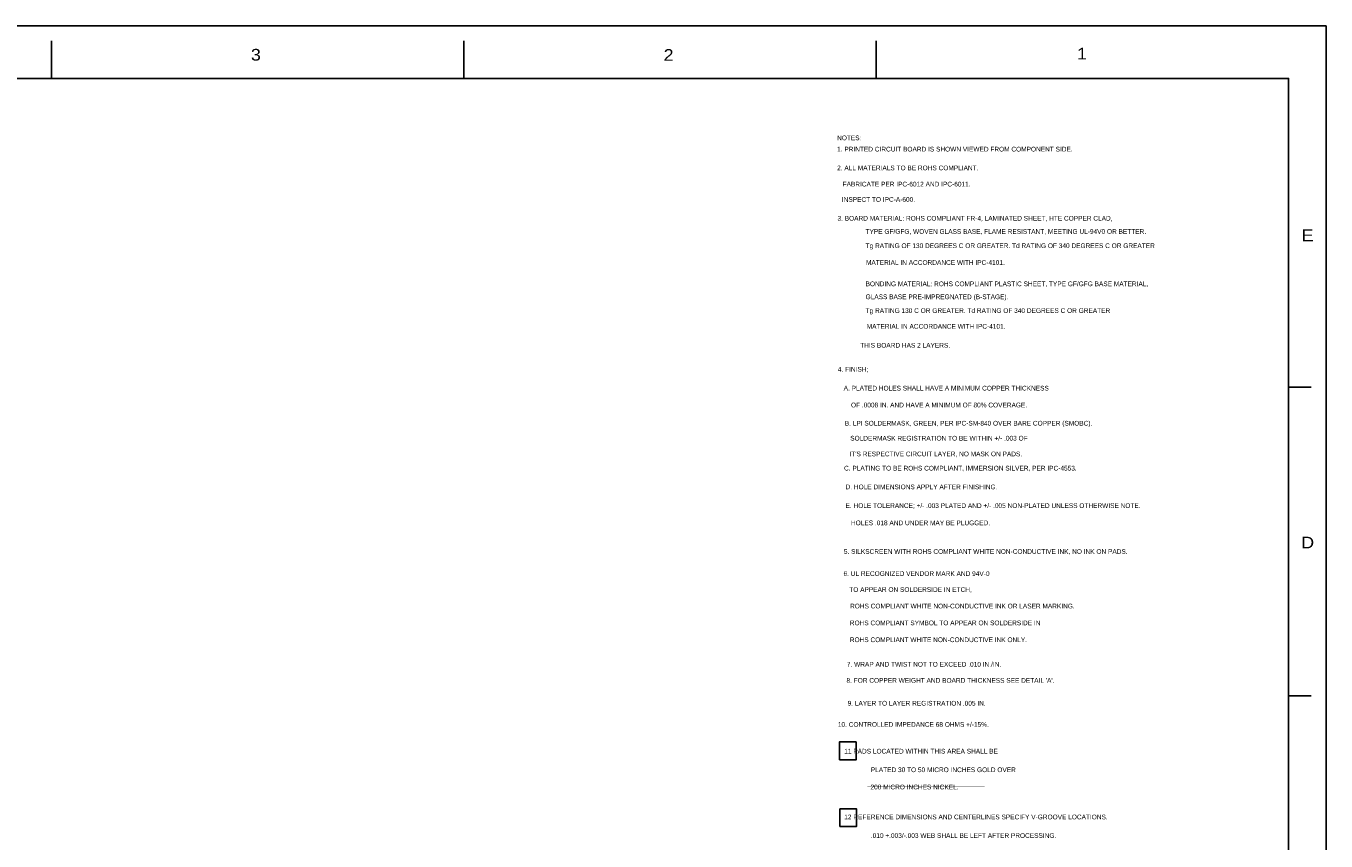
# Model space of a CAD drawing. Extents: x -8273 to 25727, y -13848 to 8152.
# Tile 6 of 6: x 8387 to 25727, y -2725 to 8152. Entities that reach past the tile are written whole.
import ezdxf
from ezdxf.enums import TextEntityAlignment as Align

# ---------------------------------------------------------------- set-up
doc = ezdxf.new("R2010")
doc.units = 0
doc.layers.add('DF_OUTLINE', color=12, linetype='CONTINUOUS')
doc.layers.add('MA_DETAILS', color=122, linetype='CONTINUOUS')

msp = doc.modelspace()

# ---------------------------------------------------------------- linework, layer by layer
at = {"layer": 'DF_OUTLINE'}
for points in [[(-8273, -13848), (-8273, 8152), (25727, 8152), (25727, -13848)], [(-7773, -13148), (-7773, 7452), (25227, 7452), (25227, -13148)]]:
    msp.add_lwpolyline(points, close=True, dxfattribs=at)
for points in [[(8727, 7952), (8727, 7452)], [(14227, 7952), (14227, 7452)], [(19727, 7952), (19727, 7452)], [(25527, 3332), (25227, 3332)], [(25527, -788), (25227, -788)]]:
    msp.add_lwpolyline(points, dxfattribs=at)
at = {"layer": 'MA_DETAILS', "const_width": 2}
for points in [[(19439, -1155), (21792, -1155)], [(19485, -1507), (21923, -1507), (21929, -1501)], [(19609, -1755), (22111, -1755), (22118, -1748)], [(19609, -2003), (21166, -2003), (21173, -1996)]]:
    msp.add_lwpolyline(points, dxfattribs=at)
at = {"layer": 'MA_DETAILS'}
for points in [[(19237, -1644), (19237, -1403), (19459, -1403), (19459, -1644)], [(19244, -2530), (19244, -2296), (19466, -2296), (19466, -2530)]]:
    msp.add_lwpolyline(points, close=True, dxfattribs=at)

# ---------------------------------------------------------------- texts
at = {"layer": 'DF_OUTLINE', "width": 1.147436}
for s, p in [('3', (11453, 7690)), ('2', (16958, 7687)), ('1', (22473, 7705)), ('E', (25482, 5280)), ('D', (25482, 1180))]:
    msp.add_text(s, height=156, dxfattribs=at).set_placement(p, align=Align.CENTER)
at = {"layer": 'MA_DETAILS'}
for s, p in [('NOTES:', (19206, 6627)), ('1. PRINTED CIRCUIT BOARD IS SHOWN VIEWED FROM COMPONENT SIDE.', (19206, 6477)), ('2. ALL MATERIALS TO BE ROHS COMPLIANT.', (19206, 6226)), ('   FABRICATE PER IPC-6012 AND IPC-6011.', (19207, 6010)), ('   INSPECT TO IPC-A-600.', (19197, 5805)), ('3. BOARD MATERIAL: ROHS COMPLIANT FR-4, LAMINATED SHEET, HTE COPPER CLAD,', (19211, 5554)), ('TYPE GF/GFG, WOVEN GLASS BASE, FLAME RESISTANT, MEETING UL-94V0 OR BETTER.', (19586, 5378)), ('Tg RATING OF 130 DEGREES C OR GREATER. Td RATING OF 340 DEGREES C OR GREATER', (19586, 5188)), ('MATERIAL IN ACCORDANCE WITH IPC-4101.', (19591, 4964)), ('BONDING MATERIAL: ROHS COMPLIANT PLASTIC SHEET, TYPE GF/GFG BASE MATERIAL,', (19586, 4679)), ('GLASS BASE PRE-IMPREGNATED (B-STAGE).', (19586, 4506)), ('Tg RATING 130 C OR GREATER. Td RATING OF 340 DEGREES C OR GREATER', (19586, 4322)), ('MATERIAL IN ACCORDANCE WITH IPC-4101.', (19601, 4112)), ('  THIS BOARD HAS 2 LAYERS.', (19466, 3859)), ('4. FINISH;', (19216, 3539)), ('   A. PLATED HOLES SHALL HAVE A MINIMUM COPPER THICKNESS', (19221, 3287)), ('      OF .0008 IN. AND HAVE A MINIMUM OF 80% COVERAGE.', (19246, 3062)), ('   B. LPI SOLDERMASK, GREEN, PER IPC-SM-840 OVER BARE COPPER (SMOBC).', (19236, 2819)), ('      SOLDERMASK REGISTRATION TO BE WITHIN +/- .003 OF', (19236, 2619)), ("      IT'S RESPECTIVE CIRCUIT LAYER, NO MASK ON PADS.", (19226, 2409)), ('   C. PLATING TO BE ROHS COMPLIANT, IMMERSION SILVER, PER IPC-4553.', (19226, 2219)), ('   D. HOLE DIMENSIONS APPLY AFTER FINISHING.', (19246, 1969)), ('   E. HOLE TOLERANCE; +/- .003 PLATED AND +/- .005 NON-PLATED UNLESS OTHERWISE NOTE.', (19246, 1719)), ('      HOLES .018 AND UNDER MAY BE PLUGGED.', (19246, 1489)), ('5. SILKSCREEN WITH ROHS COMPLIANT WHITE NON-CONDUCTIVE INK, NO INK ON PADS.', (19296, 1107)), ('6. UL RECOGNIZED VENDOR MARK AND 94V-0', (19291, 812)), ('   TO APPEAR ON SOLDERSIDE IN ETCH,', (19296, 599)), ('   ROHS COMPLIANT WHITE NON-CONDUCTIVE INK OR LASER MARKING.', (19306, 379)), ('   ROHS COMPLIANT SYMBOL TO APPEAR ON SOLDERSIDE IN', (19303, 154)), ('   ROHS COMPLIANT WHITE NON-CONDUCTIVE INK ONLY.', (19303, -71)), ('7. WRAP AND TWIST NOT TO EXCEED .010 IN./IN.', (19336, -398)), ("8. FOR COPPER WEIGHT AND BOARD THICKNESS SEE DETAIL 'A'.", (19331, -613)), ('9. LAYER TO LAYER REGISTRATION .005 IN.', (19346, -918)), ('10. CONTROLLED IMPEDANCE 68 OHMS +/-15%.', (19216, -1201)), ('11 PADS LOCATED WITHIN THIS AREA SHALL BE', (19301, -1558)), ('PLATED 30 TO 50 MICRO INCHES GOLD OVER', (19656, -1806)), ('200 MICRO INCHES NICKEL.', (19651, -2036)), ('12 REFERENCE DIMENSIONS AND CENTERLINES SPECIFY V-GROOVE LOCATIONS.', (19301, -2436)), ('.010 +.003/-.003 WEB SHALL BE LEFT AFTER PROCESSING.', (19656, -2684))]:
    msp.add_text(s, height=63, dxfattribs=at).set_placement(p)

doc.saveas('drawing.dxf')
